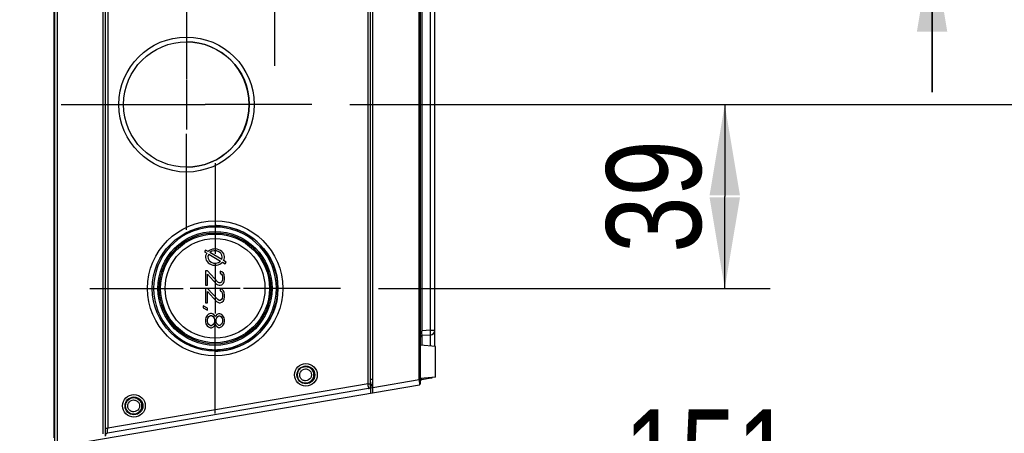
# Model space of a CAD drawing. Header units: inches. Extents: x 0 to 82.7, y 0 to 58.5.
# Tile 56 of 60: x 36.4 to 44.6, y 43.6 to 47. Entities that reach past the tile are written whole.
import ezdxf

# ---------------------------------------------------------------- set-up
doc = ezdxf.new("R2010")
doc.units = ezdxf.units.IN
doc.header["$LTSCALE"] = 4.547244
doc.header["$MEASUREMENT"] = 0
doc.linetypes.add('CENTER', pattern=[0.6, 0.375, -0.075, 0.075, -0.075])
doc.layers.get('0').update_dxf_attribs({"linetype": 'CONTINUOUS'})
doc.layers.add('DEFAULT_1', color=7, linetype='CENTER')
doc.styles.get("Standard").update_dxf_attribs({"font": 'txt', "width": 0.8})
doc.dimstyles.new('DIMSTYLE_1', dxfattribs={"dimtxt": 0.78125, "dimasz": 0.75, "dimexe": 0.18, "dimexo": 0.0625, "dimgap": 0.09, "dimtad": 1, "dimdec": 1, "dimzin": 4, "dimdsep": 46, "dimtxsty": 'STANDARD', "dimblk": '_FILLED', "dimblk1": '_FILLED', "dimblk2": '_FILLED', "dimcen": 0.09, "dimadec": 0, "dimazin": 0, "dimtfac": 1, "dimtdec": 1, "dimtofl": 0, "dimtmove": 0, "dimatfit": 3, "dimldrblk": '_FILLED', "dimfxl": 1, "dimtolj": 1, "dimtzin": 4, "dimarcsym": 0})
doc.dimstyles.new('DIMSTYLE_2', dxfattribs={"dimtxt": 0.78125, "dimasz": 0.75, "dimexe": 0.18, "dimexo": 0.0625, "dimgap": 0.09, "dimtad": 1, "dimdec": 0, "dimzin": 4, "dimdsep": 46, "dimtxsty": 'STANDARD', "dimblk": '_FILLED', "dimblk1": '_FILLED', "dimblk2": '_FILLED', "dimcen": 0.09, "dimadec": 0, "dimazin": 0, "dimtfac": 1, "dimtdec": 0, "dimtofl": 0, "dimtmove": 0, "dimatfit": 3, "dimldrblk": '_FILLED', "dimfxl": 1, "dimtolj": 1, "dimtzin": 4, "dimarcsym": 0})

# ---------------------------------------------------------------- blocks, each defined once
blk = doc.blocks.new('_FILLED')
at = {"color": 0, "linetype": 'BYBLOCK'}
blk.add_solid([(0, 0), (-1, 0.167), (-1, -0.167)], dxfattribs=at)
blk = doc.blocks.new('*D12')
at = {"color": 7, "linetype": 'CONTINUOUS'}
for p, q in [((43.9591, 49.0106), (43.9591, 50.2606)), ((43.9591, 50.2606), (43.9591, 48.3348)), ((39.1598, 49.0106), (44.3341, 49.0106)), ((43.9591, 46.409), (43.9591, 48.3348)), ((39.8881, 47.659), (44.3341, 47.659)), ((43.9591, 47.659), (43.9591, 46.409))]:
    blk.add_line(p, q, dxfattribs=at)
at = {"color": 7, "linetype": 'CONTINUOUS', "xscale": 0.75, "yscale": 0.75, "zscale": 0.75}
for p, rotation in [((43.9591, 49.0106), 270), ((43.9591, 47.659), 90)]:
    blk.add_blockref('_FILLED', p, dxfattribs=dict(at, rotation=rotation))
at = {"color": 7, "linetype": 'CONTINUOUS', "insert": (42.9825, 48.3348), "char_height": 0.78125, "width": 1.25, "attachment_point": 2, "rotation": 90, "line_spacing_factor": 0.9}
blk.add_mtext('34', dxfattribs=at)
blk = doc.blocks.new('*D13')
at = {"color": 7, "linetype": 'CONTINUOUS'}
for p, q in [((46.0332, 47.659), (46.0332, 48.909)), ((46.0332, 48.909), (46.0332, 46.9831)), ((39.8881, 47.659), (46.4082, 47.659)), ((46.0332, 45.0573), (46.0332, 46.9831)), ((39.1602, 46.3073), (46.4082, 46.3073)), ((46.0332, 46.3073), (46.0332, 45.0573))]:
    blk.add_line(p, q, dxfattribs=at)
at = {"color": 7, "linetype": 'CONTINUOUS', "xscale": 0.75, "yscale": 0.75, "zscale": 0.75}
for p, rotation in [((46.0332, 47.659), 270), ((46.0332, 46.3073), 90)]:
    blk.add_blockref('_FILLED', p, dxfattribs=dict(at, rotation=rotation))
at = {"color": 7, "linetype": 'CONTINUOUS', "insert": (45.0566, 46.9831), "char_height": 0.78125, "width": 1.25, "attachment_point": 2, "rotation": 90, "line_spacing_factor": 0.9}
blk.add_mtext('34', dxfattribs=at)
blk = doc.blocks.new('*D14')
at = {"color": 7, "linetype": 'CONTINUOUS'}
for p, q in [((39.1602, 46.3073), (42.6255, 46.3073)), ((42.2505, 46.3073), (42.2505, 45.5487)), ((42.2505, 44.7901), (42.2505, 45.5487)), ((39.3962, 44.7901), (42.6255, 44.7901))]:
    blk.add_line(p, q, dxfattribs=at)
at = {"color": 7, "linetype": 'CONTINUOUS', "xscale": 0.75, "yscale": 0.75, "zscale": 0.75}
for p, rotation in [((42.2505, 46.3073), 90), ((42.2505, 44.7901), 270)]:
    blk.add_blockref('_FILLED', p, dxfattribs=dict(at, rotation=rotation))
at = {"color": 7, "linetype": 'CONTINUOUS', "insert": (41.2739, 45.5487), "char_height": 0.78125, "width": 1.25, "attachment_point": 2, "rotation": 90, "line_spacing_factor": 0.9}
blk.add_mtext('39', dxfattribs=at)
blk = doc.blocks.new('*D21')
at = {"color": 7, "linetype": 'CONTINUOUS'}
for p, q in [((38.0503, 43.4441), (38.0503, 42.4403)), ((32.1061, 43.285), (32.1061, 42.4403)), ((32.1061, 42.8153), (35.0782, 42.8153)), ((38.0503, 42.8153), (35.0782, 42.8153)), ((35.0782, 42.8153), (43.2934, 42.8153))]:
    blk.add_line(p, q, dxfattribs=at)
at = {"color": 7, "linetype": 'CONTINUOUS', "xscale": 0.75, "yscale": 0.75, "zscale": 0.75, "rotation": 180}
blk.add_blockref('_FILLED', (32.1061, 42.8153), dxfattribs=at)
at = {"color": 7, "linetype": 'CONTINUOUS', "xscale": 0.75, "yscale": 0.75, "zscale": 0.75}
blk.add_blockref('_FILLED', (38.0503, 42.8153), dxfattribs=at)
at = {"color": 7, "linetype": 'CONTINUOUS', "insert": (41.4184, 43.7919), "char_height": 0.78125, "width": 1.875, "attachment_point": 1, "line_spacing_factor": 0.9}
blk.add_mtext('151', dxfattribs=at)

msp = doc.modelspace()

# ---------------------------------------------------------------- linework, layer by layer
at = {"color": 7, "linetype": 'CONTINUOUS'}
for p, q in [((36.7517, 43.4857), (36.7517, 53.0132)), ((36.7243, 43.5567), (36.7243, 52.9422)), ((36.7281, 43.5184), (36.7281, 52.9801)), ((37.1454, 43.5696), (37.1454, 52.9294)), ((37.1267, 43.5894), (37.1267, 52.9096)), ((37.165, 52.8634), (37.165, 43.6355)), ((39.3305, 43.9823), (39.3305, 52.5166)), ((39.3502, 43.9297), (39.3502, 52.5692)), ((39.311, 44.0023), (39.311, 52.4967)), ((39.7327, 44.0347), (39.7327, 52.4643)), ((39.7439, 44.007), (39.7439, 52.492)), ((39.7551, 52.058), (39.7551, 44.4409)), ((39.8247, 44.4446), (39.8247, 49.1677)), ((39.862, 44.312), (39.862, 49.1677)), ((37.8142, 46.514), (37.8142, 46.1006)), ((37.6576, 46.3073), (37.9683, 46.3073)), ((37.9715, 45.1052), (37.9636, 45.0916)), ((37.9636, 45.0916), (37.9811, 45.0814)), ((37.9916, 45.0936), (37.9715, 45.1052)), ((37.9973, 45.0721), (38.0949, 45.0155)), ((38.1043, 45.0283), (38.0067, 45.0849)), ((38.0503, 44.9968), (38.0503, 44.5834)), ((38.1108, 45.0063), (38.1339, 44.9929)), ((38.1416, 45.0066), (38.1203, 45.019)), ((38.1339, 44.9929), (38.1416, 45.0066)), ((37.9876, 44.9341), (37.9708, 44.9341)), ((37.9708, 44.9341), (37.9708, 44.816)), ((38.0713, 44.8423), (37.9876, 44.9341)), ((37.9876, 44.9079), (38.0613, 44.8259)), ((37.9876, 44.816), (37.9876, 44.9079)), ((38.1048, 44.9276), (38.0914, 44.9309)), ((38.0914, 44.9309), (38.0914, 44.9145)), ((38.0914, 44.9145), (38.1015, 44.9079)), ((38.1015, 44.9079), (38.1082, 44.8981)), ((38.1182, 44.9145), (38.1048, 44.9276)), ((38.1082, 44.8981), (38.1115, 44.8816)), ((38.1115, 44.8816), (38.1115, 44.8685)), ((38.1249, 44.9013), (38.1182, 44.9145)), ((38.1283, 44.8784), (38.1249, 44.9013)), ((38.1283, 44.8652), (38.1283, 44.8784)), ((37.9708, 44.816), (37.9876, 44.816)), ((38.0613, 44.8259), (38.0713, 44.8193)), ((38.0847, 44.8357), (38.0713, 44.8423)), ((38.0713, 44.8193), (38.0847, 44.816)), ((38.0914, 44.8357), (38.0847, 44.8357)), ((38.0847, 44.816), (38.0914, 44.816)), ((38.1015, 44.8423), (38.0914, 44.8357)), ((38.0914, 44.816), (38.1048, 44.8193)), ((38.1082, 44.8521), (38.1015, 44.8423)), ((38.1048, 44.8193), (38.1182, 44.8324)), ((38.1115, 44.8685), (38.1082, 44.8521)), ((38.1182, 44.8324), (38.1249, 44.8456)), ((38.1249, 44.8456), (38.1283, 44.8652)), ((37.9708, 44.7898), (37.8436, 44.7901)), ((37.9876, 44.7898), (37.9708, 44.7898)), ((37.9708, 44.7898), (37.9708, 44.6717)), ((38.257, 44.7901), (37.9876, 44.7898)), ((38.0713, 44.6979), (37.9876, 44.7898)), ((37.9876, 44.7635), (38.0613, 44.6815)), ((37.9876, 44.6717), (37.9876, 44.7635)), ((38.1048, 44.7832), (38.0914, 44.7865)), ((38.0914, 44.7865), (38.0914, 44.7701)), ((38.0914, 44.7701), (38.1015, 44.7635)), ((38.1015, 44.7635), (38.1082, 44.7537)), ((38.1182, 44.7701), (38.1048, 44.7832)), ((38.1082, 44.7537), (38.1115, 44.7373)), ((38.1115, 44.7242), (38.1082, 44.7078)), ((38.1115, 44.7373), (38.1115, 44.7242)), ((38.1249, 44.757), (38.1182, 44.7701)), ((38.1283, 44.734), (38.1249, 44.757)), ((38.1249, 44.7012), (38.1283, 44.7209)), ((38.1283, 44.7209), (38.1283, 44.734)), ((37.9876, 44.6257), (37.9507, 44.6454)), ((37.9507, 44.6454), (37.9507, 44.629)), ((37.9708, 44.6717), (37.9876, 44.6717)), ((38.0613, 44.6815), (38.0713, 44.675)), ((38.0847, 44.6914), (38.0713, 44.6979)), ((38.0713, 44.675), (38.0847, 44.6717)), ((38.0914, 44.6914), (38.0847, 44.6914)), ((38.0847, 44.6717), (38.0914, 44.6717)), ((38.1015, 44.6979), (38.0914, 44.6914)), ((38.0914, 44.6717), (38.1048, 44.675)), ((38.1082, 44.7078), (38.1015, 44.6979)), ((38.1048, 44.675), (38.1182, 44.6881)), ((38.1182, 44.6881), (38.1249, 44.7012)), ((37.9507, 44.629), (37.9876, 44.6093)), ((37.9842, 44.5667), (37.9742, 44.5503)), ((37.9943, 44.5765), (37.9842, 44.5667)), ((37.9876, 44.6093), (37.9876, 44.6257)), ((37.9909, 44.5437), (37.9976, 44.5568)), ((38.011, 44.5831), (37.9943, 44.5765)), ((37.9976, 44.5568), (38.011, 44.5667)), ((38.0211, 44.5831), (38.011, 44.5831)), ((38.011, 44.5667), (38.0211, 44.5667)), ((38.0378, 44.5765), (38.0211, 44.5831)), ((38.0211, 44.5667), (38.0345, 44.5568)), ((38.0345, 44.5568), (38.0412, 44.5437)), ((38.0479, 44.5634), (38.0378, 44.5765)), ((38.0512, 44.5568), (38.0479, 44.5634)), ((38.0546, 44.5634), (38.0512, 44.5568)), ((38.0646, 44.5732), (38.0546, 44.5634)), ((38.0613, 44.5437), (38.0713, 44.5568)), ((38.078, 44.5798), (38.0646, 44.5732)), ((38.0713, 44.5568), (38.0814, 44.5634)), ((38.0881, 44.5798), (38.078, 44.5798)), ((38.0814, 44.5634), (38.0881, 44.5634)), ((38.1048, 44.5732), (38.0881, 44.5798)), ((38.0881, 44.5634), (38.0981, 44.5568)), ((38.0981, 44.5568), (38.1082, 44.5437)), ((38.1149, 44.5634), (38.1048, 44.5732)), ((38.1249, 44.547), (38.1149, 44.5634)), ((37.9742, 44.5503), (37.9708, 44.5339)), ((37.9708, 44.5339), (37.9708, 44.5142)), ((37.9708, 44.5142), (37.9742, 44.4978)), ((37.9742, 44.4978), (37.9842, 44.4814)), ((37.9842, 44.4814), (37.9943, 44.4715)), ((37.9876, 44.5306), (37.9909, 44.5437)), ((37.9876, 44.5175), (37.9876, 44.5306)), ((37.9909, 44.5044), (37.9876, 44.5175)), ((37.9976, 44.4912), (37.9909, 44.5044)), ((37.9943, 44.4715), (38.011, 44.465)), ((38.011, 44.4814), (37.9976, 44.4912)), ((38.0211, 44.4814), (38.011, 44.4814)), ((38.0345, 44.4912), (38.0211, 44.4814)), ((38.0211, 44.465), (38.0378, 44.4715)), ((38.0412, 44.5044), (38.0345, 44.4912)), ((38.0378, 44.4715), (38.0479, 44.4847)), ((38.0412, 44.5437), (38.0445, 44.5306)), ((38.0445, 44.5175), (38.0412, 44.5044)), ((38.0445, 44.5306), (38.0445, 44.5175)), ((38.0479, 44.4847), (38.0512, 44.4912)), ((38.0512, 44.4912), (38.0546, 44.4847)), ((38.0546, 44.4847), (38.0646, 44.4748)), ((38.0579, 44.5306), (38.0613, 44.5437)), ((38.0579, 44.5175), (38.0579, 44.5306)), ((38.0613, 44.5044), (38.0579, 44.5175)), ((38.0713, 44.4912), (38.0613, 44.5044)), ((38.0646, 44.4748), (38.078, 44.4683)), ((38.0814, 44.4847), (38.0713, 44.4912)), ((38.0881, 44.4847), (38.0814, 44.4847)), ((38.0981, 44.4912), (38.0881, 44.4847)), ((38.0881, 44.4683), (38.1048, 44.4748)), ((38.1082, 44.5044), (38.0981, 44.4912)), ((38.1048, 44.4748), (38.1149, 44.4847)), ((38.1082, 44.5437), (38.1115, 44.5306)), ((38.1115, 44.5175), (38.1082, 44.5044)), ((38.1115, 44.5306), (38.1115, 44.5175)), ((38.1149, 44.4847), (38.1249, 44.5011)), ((38.1283, 44.5306), (38.1249, 44.547)), ((38.1249, 44.5011), (38.1283, 44.5175)), ((38.1283, 44.5175), (38.1283, 44.5306)), ((38.011, 44.465), (38.0211, 44.465)), ((38.078, 44.4683), (38.0881, 44.4683)), ((39.8247, 44.4446), (39.7551, 44.4409)), ((39.8247, 44.4053), (39.7551, 44.4016)), ((39.7551, 44.4016), (39.7551, 44.3213)), ((39.8247, 44.4446), (39.862, 44.4446)), ((39.8247, 44.3152), (39.8247, 44.4053)), ((39.8659, 44.3116), (39.7439, 44.3223)), ((39.8659, 44.0574), (39.8659, 44.3116)), ((36.7517, 43.4857), (39.734, 43.9953)), ((39.311, 44.0023), (37.165, 43.6355)), ((39.311, 44.0023), (39.3305, 44.0023)), ((39.3305, 44.0416), (39.35, 44.0416)), ((39.3502, 43.9896), (39.3331, 43.9867)), ((39.3395, 43.9875), (39.3414, 43.9881)), ((39.3469, 44.0029), (39.3477, 44.0125)), ((39.3469, 44.0016), (39.3469, 44.0029)), ((39.3477, 44.0125), (39.348, 44.0173)), ((39.7327, 44.0347), (39.3502, 43.9693)), ((39.7327, 44.0347), (39.7439, 44.0347)), ((39.8659, 44.0574), (39.7439, 44.0467)), ((39.7537, 44.038), (39.8292, 44.051)), ((39.3141, 43.9629), (37.1618, 43.5951)), ((39.3126, 43.9826), (39.3141, 43.9633)), ((39.323, 43.9669), (39.3334, 43.9687)), ((39.3334, 43.9687), (39.3493, 43.9728)), ((39.3334, 43.9268), (39.3334, 43.9687)), ((37.1454, 43.6355), (37.165, 43.6355)), ((37.1626, 43.6067), (37.1633, 43.6151)), ((37.1633, 43.6151), (37.1641, 43.6249)), ((37.1641, 43.6249), (37.1645, 43.6301)), ((37.1645, 43.6301), (37.165, 43.6355))]:
    msp.add_line(p, q, dxfattribs=at)
for centre, radius in [((37.8142, 46.3073), 0.5571), ((37.8138, 46.3073), 0.5177), ((38.0504, 44.7901), 0.5571), ((38.0501, 44.7901), 0.5177), ((38.049, 44.7901), 0.4702), ((38.0491, 44.7901), 0.4591), ((38.0494, 44.7901), 0.4484), ((38.0495, 44.7901), 0.4114), ((38.7984, 44.0762), 0.0932), ((38.7983, 44.0762), 0.0735), ((37.3812, 43.8203), 0.0932), ((37.381, 43.8203), 0.0735)]:
    msp.add_circle(centre, radius, dxfattribs=at)
for centre, radius, start, end in [((37.8126, 46.3073), 0.5177, 270.00252, 89.99748), ((38.049, 44.7901), 0.5059, 95.00063, 264.99938), ((38.0491, 44.7913), 0.5047, 84.9818, 95.0182), ((38.049, 44.7914), 0.5164, 84.98003, 89.99263), ((38.049, 44.7901), 0.5059, 275.00063, 84.99937), ((38.0491, 44.7901), 0.5177, 275.00142, 84.99857), ((39.7557, 44.3898), 0.0118, 93, 180), ((42.2571, 44.4018), 2.5023, 179.10488, 179.22265), ((39.8226, 44.4446), 0.0394, 273, 360), ((38.0489, 44.7889), 0.5047, 264.9818, 275.0182), ((38.049, 44.7888), 0.5164, 270.00737, 275.01997), ((38.7958, 44.0762), 0.0687, 135.00154, 224.99846), ((38.7958, 44.0762), 0.0687, 315.00154, 44.99846), ((31.3465, 43.3309), 7.9927, 4.67697, 4.81858), ((39.3501, 43.9822), 0.0196, 99.62771, 179.20474), ((37.4983, 43.922), 2.2372, 2.38164, 2.88705), ((39.7321, 44.007), 0.0118, 279.69738, 360), ((39.7557, 44.0264), 0.0118, 99.69738, 180), ((39.8226, 44.0898), 0.0394, 279.69738, 298.61095), ((39.3108, 43.9823), 0.0197, 279.69738, 360), ((37.3786, 43.8203), 0.0687, 135.00154, 224.99846), ((37.3786, 43.8203), 0.0687, 315.00154, 44.99846), ((37.1651, 43.5757), 0.0197, 99.69738, 180)]:
    msp.add_arc(centre, radius, start, end, dxfattribs=at)
for major_axis, ratio, start_param, end_param in [((0.0787, 0), 0.850032, 5.829248, 8.681662), ((0.0787, 0), 0.850032, 2.623759, 5.603966), ((0.0591, 0), 0.8667, 2.658322, 5.587415), ((0.0591, -0.0002), 0.900034, 5.900405, 8.670471)]:
    msp.add_ellipse((38.0496, 45.0483), major_axis=major_axis, ratio=ratio, start_param=start_param, end_param=end_param, dxfattribs=at)
for points, knots in [([(39.7551, 44.4016), (39.7542, 44.4016), (39.7558, 44.4069), (39.7542, 44.4119), (39.7551, 44.4235), (39.7549, 44.4313), (39.755, 44.4358)], [0, 0, 0, 0, 0.073421, 0.284839, 0.607267, 1, 1, 1, 1]), ([(39.8247, 44.4053), (39.8257, 44.4053), (39.8247, 44.4113), (39.826, 44.4175), (39.8252, 44.4306), (39.8249, 44.4396), (39.8247, 44.4446)], [0, 0, 0, 0, 0.078386, 0.294958, 0.618415, 1, 1, 1, 1]), ([(38.7953, 44.1253), (38.8038, 44.1253), (38.8212, 44.1208), (38.8339, 44.108), (38.8381, 44.1007)], [0, 0, 0, 0, 0.500286, 1, 1, 1, 1]), ([(38.796, 44.0272), (38.7875, 44.0272), (38.7702, 44.0317), (38.7575, 44.0444), (38.7532, 44.0518)], [0, 0, 0, 0, 0.500286, 1, 1, 1, 1]), ([(39.7336, 44.015), (39.7337, 44.0126), (39.7339, 44.0061), (39.7344, 43.9997), (39.7341, 43.9957)], [0, 0, 0, 0, 0.372708, 1, 1, 1, 1]), ([(39.7537, 44.038), (39.7529, 44.0379), (39.7546, 44.0434), (39.7537, 44.0452), (39.7538, 44.0475)], [0, 0, 0, 0, 0.256283, 1, 1, 1, 1]), ([(39.8292, 44.051), (39.8295, 44.051), (39.8295, 44.0526), (39.8295, 44.0534), (39.8295, 44.0542)], [0, 0, 0, 0, 0.272975, 1, 1, 1, 1]), ([(37.378, 43.8694), (37.3866, 43.8694), (37.4039, 43.8649), (37.4166, 43.8521), (37.4208, 43.8448)], [0, 0, 0, 0, 0.500286, 1, 1, 1, 1]), ([(37.3788, 43.7713), (37.3702, 43.7713), (37.3529, 43.7758), (37.3402, 43.7885), (37.336, 43.7959)], [0, 0, 0, 0, 0.500286, 1, 1, 1, 1]), ([(37.1618, 43.5951), (37.1616, 43.5951), (37.1622, 43.5968), (37.1618, 43.5984), (37.1624, 43.6024), (37.1625, 43.6051), (37.1626, 43.6067)], [0, 0, 0, 0, 0.06596, 0.261032, 0.577367, 1, 1, 1, 1])]:
    msp.add_open_spline(points, degree=3, knots=knots, dxfattribs=at)
for points in [[(38.7532, 44.0518), (38.7452, 44.0657), (38.7451, 44.086), (38.7529, 44.1)], [(38.7473, 44.1248), (38.7597, 44.1372), (38.7783, 44.1449), (38.7958, 44.1449)], [(38.7529, 44.1), (38.7609, 44.1144), (38.7789, 44.1253), (38.7953, 44.1253)], [(38.7958, 44.1449), (38.8134, 44.1449), (38.832, 44.1372), (38.8444, 44.1248)], [(38.8381, 44.1007), (38.8461, 44.0867), (38.8463, 44.0665), (38.8385, 44.0524)], [(38.7958, 44.0076), (38.7783, 44.0076), (38.7597, 44.0153), (38.7473, 44.0277)], [(38.8444, 44.0277), (38.832, 44.0153), (38.8134, 44.0076), (38.7958, 44.0076)], [(38.8385, 44.0524), (38.8305, 44.038), (38.8125, 44.0272), (38.796, 44.0272)], [(39.3305, 43.9823), (39.3305, 43.9843), (39.3308, 43.9863), (39.3314, 43.9881)], [(39.3314, 43.9881), (39.3332, 43.9938), (39.3382, 43.9989), (39.3439, 44.0008)], [(39.3343, 43.9804), (39.3352, 43.9832), (39.3369, 43.9862), (39.3395, 43.9875)], [(39.3334, 43.9687), (39.3329, 43.9726), (39.3331, 43.9767), (39.3343, 43.9804)], [(37.336, 43.7959), (37.328, 43.8098), (37.3278, 43.8301), (37.3356, 43.8441)], [(37.33, 43.8689), (37.3424, 43.8813), (37.3611, 43.889), (37.3786, 43.889)], [(37.3356, 43.8441), (37.3436, 43.8585), (37.3616, 43.8694), (37.378, 43.8694)], [(37.3786, 43.889), (37.3961, 43.889), (37.4147, 43.8813), (37.4271, 43.8689)], [(37.4208, 43.8448), (37.4289, 43.8308), (37.429, 43.8106), (37.4212, 43.7965)], [(37.3786, 43.7517), (37.3611, 43.7517), (37.3424, 43.7594), (37.33, 43.7718)], [(37.4271, 43.7718), (37.4147, 43.7594), (37.3961, 43.7517), (37.3786, 43.7517)], [(37.4212, 43.7965), (37.4132, 43.7821), (37.3952, 43.7713), (37.3788, 43.7713)]]:
    msp.add_open_spline(points, degree=3, dxfattribs=at)
at = {"layer": 'DEFAULT_1', "color": 7, "linetype": 'CENTER'}
for p, q in [((38.5422, 46.6255), (38.5422, 47.4122)), ((37.8142, 47.3407), (37.8142, 46.5189)), ((36.7807, 46.3073), (37.6576, 46.3073)), ((38.8477, 46.3073), (37.9683, 46.3073)), ((37.8142, 45.2738), (37.8142, 46.0642)), ((38.0503, 45.8236), (38.0503, 45.074)), ((37.0168, 44.7901), (37.7859, 44.7901)), ((39.0837, 44.7901), (38.2842, 44.7901)), ((38.0503, 43.7566), (38.0503, 44.5113))]:
    msp.add_line(p, q, dxfattribs=at)

# ---------------------------------------------------------------- dimensions: what is measured, and where the dimension line sits
at = {"color": 7, "linetype": 'CONTINUOUS'}
for base, p1, p2, picture, middle in [((43.9591, 47.659), (39.1598, 49.0106), (39.8881, 47.659), '*D12', (43.6532, 47.7761)), ((46.0332, 46.3073), (39.8881, 47.659), (39.1602, 46.3073), '*D13', (45.7273, 46.4244)), ((42.2505, 44.7901), (39.1602, 46.3073), (39.3962, 44.7901), '*D14', (41.9446, 44.9899))]:
    dim = msp.add_linear_dim(base=base, p1=p1, p2=p2, angle=270, dimstyle='DIMSTYLE_2', dxfattribs=at)
    dim.commit()
    dim.dimension.update_dxf_attribs({"geometry": picture, "text_midpoint": middle, "dimtype": 160})
dim = msp.add_linear_dim(base=(38.0503, 42.8153), p1=(32.1061, 43.285), p2=(38.0503, 43.4441), dimstyle='DIMSTYLE_1', dxfattribs=at)
dim.commit()
dim.dimension.update_dxf_attribs({"geometry": '*D21', "text_midpoint": (42.3559, 43.4012), "dimtype": 160})

doc.saveas('drawing.dxf')
